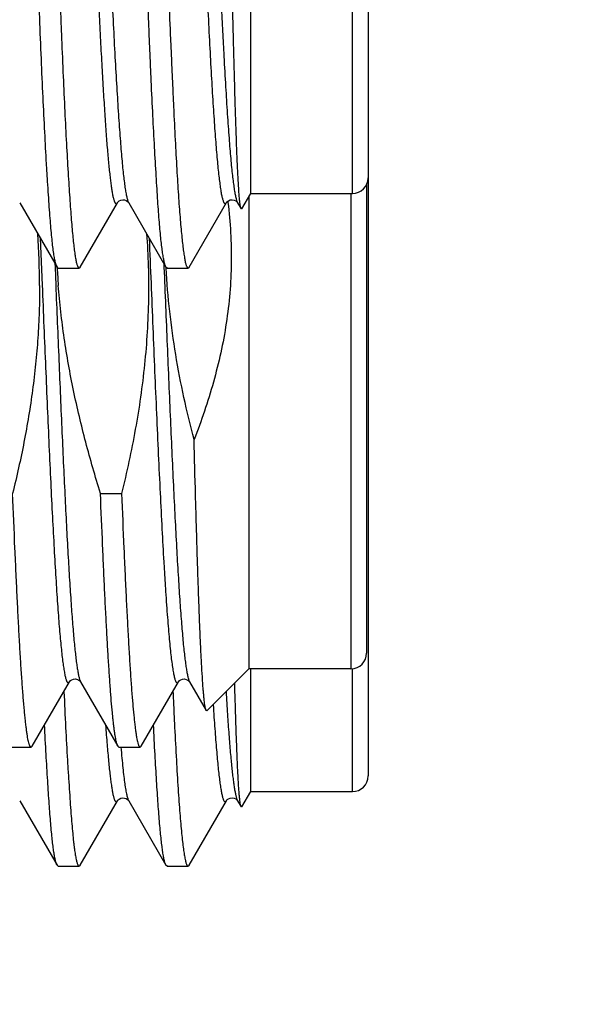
# Model space of a CAD drawing. Header units: inches. Extents: x 0 to 22, y 0 to 17.
# Tile 28 of 121: x 2.724 to 2.868, y 10.426 to 10.677. Entities that reach past the tile are written whole.
import ezdxf

# ---------------------------------------------------------------- set-up
doc = ezdxf.new("R2010")
doc.units = ezdxf.units.IN
doc.header["$LTSCALE"] = 1.21
doc.header["$MEASUREMENT"] = 0
doc.layers.get('0').update_dxf_attribs({"linetype": 'CONTINUOUS'})
doc.layers.add('DIMENSIONS', color=7, linetype='CONTINUOUS')
doc.styles.get("Standard").update_dxf_attribs({"font": 'txt', "width": 0.8})
doc.dimstyles.new('DIMSTYLE_1', dxfattribs={"dimtxt": 0.125, "dimasz": 0.18, "dimexe": 0.125, "dimexo": 0.0625, "dimgap": 0.03125, "dimtad": 0, "dimtih": 1, "dimtoh": 1, "dimzin": 4, "dimdsep": 46, "dimtxsty": 'STANDARD', "dimblk": '_FILLED', "dimblk1": '_FILLED', "dimblk2": '_FILLED', "dimcen": 0.09, "dimadec": 0, "dimazin": 0, "dimtp": 0.01, "dimtm": 0.01, "dimtfac": 1, "dimtofl": 0, "dimtmove": 0, "dimatfit": 3, "dimldrblk": '_FILLED', "dimfxl": 1, "dimtolj": 1, "dimtzin": 4, "dimarcsym": 0})

# ---------------------------------------------------------------- blocks, each defined once
blk = doc.blocks.new('*D51')
at = {"layer": 'DIMENSIONS', "color": 2, "linetype": 'CONTINUOUS'}
for p, q in [((2.99685, 10.54448), (2.99685, 12.92261)), ((2.85973, 10.39405), (2.99685, 10.54448)), ((2.85973, 10.13747), (2.85973, 10.39405))]:
    blk.add_line(p, q, dxfattribs=at)
at = {"layer": 'DIMENSIONS', "color": 2, "linetype": 'CONTINUOUS', "insert": (2.93435, 12.98511), "char_height": 0.125, "width": 1.025, "attachment_point": 1, "rotation": 90, "line_spacing_factor": 0.9}
blk.add_mtext('.44{\\Ftxt.shx;\\W1.000000;\\H0.125000; }[11.1]', dxfattribs=at)
blk = doc.blocks.new('_FILLED')
at = {"color": 0, "linetype": 'BYBLOCK'}
blk.add_solid([(0, 0), (-1, 0.1736), (-1, -0.1736)], dxfattribs=at)

msp = doc.modelspace()

# ---------------------------------------------------------------- linework, layer by layer
at = {"color": 7, "linetype": 'CONTINUOUS'}
for p, q in [((2.78298, 10.84495), (2.78298, 10.63295)), ((2.81298, 10.84095), (2.81298, 10.48446)), ((2.81259, 10.63524), (2.81259, 10.5158)), ((2.78298, 10.63295), (2.78073, 10.62906)), ((2.78259, 10.63228), (2.78259, 10.5118)), ((2.78298, 10.63295), (2.80898, 10.63295)), ((2.72413, 10.63062), (2.73365, 10.61418)), ((2.73956, 10.61419), (2.74905, 10.6306)), ((2.75192, 10.63061), (2.76143, 10.61418)), ((2.76731, 10.61419), (2.77683, 10.63063)), ((2.77683, 10.63063), (2.77684, 10.63064)), ((2.77718, 10.63097), (2.77722, 10.63069)), ((2.77967, 10.63064), (2.77969, 10.63062)), ((2.77969, 10.63062), (2.78059, 10.62906)), ((2.78059, 10.62906), (2.7804, 10.62976)), ((2.78073, 10.62906), (2.78059, 10.62906)), ((2.73365, 10.61418), (2.7336, 10.61428)), ((2.73392, 10.61395), (2.73365, 10.61418)), ((2.73368, 10.61393), (2.73367, 10.61414)), ((2.73392, 10.61395), (2.73925, 10.61395)), ((2.73894, 10.61428), (2.73925, 10.61395)), ((2.73925, 10.61395), (2.73956, 10.61419)), ((2.76143, 10.61418), (2.76137, 10.61428)), ((2.7617, 10.61395), (2.76143, 10.61418)), ((2.76146, 10.61393), (2.76145, 10.61418)), ((2.7617, 10.61395), (2.76703, 10.61395)), ((2.76672, 10.61428), (2.76703, 10.61395)), ((2.76703, 10.61395), (2.76731, 10.61419)), ((2.74472, 10.55651), (2.75011, 10.55651)), ((2.78259, 10.5118), (2.77186, 10.50107)), ((2.80859, 10.5118), (2.78259, 10.5118)), ((2.78298, 10.5118), (2.78298, 10.48046)), ((2.72732, 10.49204), (2.73682, 10.50846)), ((2.73967, 10.50846), (2.74917, 10.49204)), ((2.7551, 10.49204), (2.7646, 10.50846)), ((2.76744, 10.50846), (2.77168, 10.50114)), ((2.77186, 10.50107), (2.77168, 10.50114)), ((2.72166, 10.4918), (2.72705, 10.4918)), ((2.72732, 10.49204), (2.72705, 10.4918)), ((2.74944, 10.4918), (2.74917, 10.49204)), ((2.74944, 10.4918), (2.75483, 10.4918)), ((2.75483, 10.4918), (2.7551, 10.49204)), ((2.78298, 10.48046), (2.78073, 10.47658)), ((2.78298, 10.48046), (2.80898, 10.48046)), ((2.72413, 10.47814), (2.73365, 10.4617)), ((2.73956, 10.4617), (2.74905, 10.47811)), ((2.75192, 10.47813), (2.76143, 10.46169)), ((2.76731, 10.4617), (2.77683, 10.47815)), ((2.77683, 10.47815), (2.77684, 10.47816)), ((2.77967, 10.47816), (2.77969, 10.47813)), ((2.77969, 10.47813), (2.78059, 10.47658)), ((2.78059, 10.47658), (2.78044, 10.47708)), ((2.78073, 10.47658), (2.78059, 10.47658)), ((2.73392, 10.46146), (2.73365, 10.4617)), ((2.73392, 10.46146), (2.73925, 10.46146)), ((2.73898, 10.46173), (2.73925, 10.46146)), ((2.73925, 10.46146), (2.73956, 10.4617)), ((2.7617, 10.46146), (2.76143, 10.46169)), ((2.7617, 10.46146), (2.76703, 10.46146)), ((2.76675, 10.46173), (2.76703, 10.46146)), ((2.76703, 10.46146), (2.76731, 10.4617))]:
    msp.add_line(p, q, dxfattribs=at)
at = {"color": 9, "linetype": 'CONTINUOUS'}
for p, q in [((2.80898, 10.63295), (2.80898, 10.84495)), ((2.80859, 10.63295), (2.80859, 10.5118)), ((2.72937, 10.62157), (2.72986, 10.60962)), ((2.7331, 10.61513), (2.73314, 10.61416)), ((2.73314, 10.61416), (2.73332, 10.60962)), ((2.76088, 10.61513), (2.7609, 10.61452)), ((2.7609, 10.61452), (2.76092, 10.61415)), ((2.80898, 10.48046), (2.80898, 10.51183))]:
    msp.add_line(p, q, dxfattribs=at)
at = {"color": 7, "linetype": 'CONTINUOUS'}
for points in [[(2.74906, 10.63061), (2.74911, 10.63068), (2.74924, 10.63083), (2.74951, 10.63105), (2.74991, 10.63125), (2.75039, 10.63134), (2.75086, 10.63131), (2.75129, 10.63115), (2.75161, 10.63094), (2.7518, 10.63076), (2.75189, 10.63065), (2.75191, 10.63062)], [(2.77684, 10.63064), (2.77684, 10.63065), (2.77691, 10.63074), (2.77707, 10.63091), (2.77737, 10.63113), (2.7778, 10.63131), (2.77829, 10.63137), (2.77879, 10.63129), (2.77922, 10.63109), (2.77949, 10.63087), (2.77962, 10.63072), (2.77967, 10.63065), (2.77967, 10.63064)], [(2.73682, 10.50846), (2.73683, 10.50847), (2.73691, 10.50858), (2.73709, 10.50876), (2.73742, 10.50899), (2.73789, 10.50915), (2.73838, 10.50919), (2.73884, 10.50908), (2.73921, 10.5089), (2.73947, 10.5087), (2.73961, 10.50854), (2.73966, 10.50847), (2.73967, 10.50846)], [(2.7646, 10.50846), (2.76461, 10.50847), (2.76468, 10.50858), (2.76487, 10.50876), (2.7652, 10.50899), (2.76567, 10.50915), (2.76615, 10.50919), (2.76661, 10.50908), (2.76699, 10.5089), (2.76725, 10.5087), (2.76738, 10.50854), (2.76744, 10.50847), (2.76744, 10.50846)], [(2.74906, 10.47813), (2.74911, 10.4782), (2.74924, 10.47835), (2.74951, 10.47857), (2.74991, 10.47876), (2.75039, 10.47886), (2.75086, 10.47882), (2.75129, 10.47867), (2.75161, 10.47846), (2.7518, 10.47828), (2.75189, 10.47817), (2.75191, 10.47814)], [(2.77684, 10.47816), (2.77684, 10.47817), (2.77691, 10.47826), (2.77707, 10.47843), (2.77737, 10.47865), (2.7778, 10.47883), (2.77829, 10.47889), (2.77879, 10.4788), (2.77922, 10.4786), (2.77949, 10.47839), (2.77962, 10.47824), (2.77967, 10.47816), (2.77967, 10.47816)]]:
    msp.add_lwpolyline(points, dxfattribs=at)
for centre, radius, start, end in [((2.80898, 10.63695), 0.004, 270, 360), ((2.53909, 10.60915), 0.19012, 0.1191, 4.0858), ((2.92627, 10.62462), 0.19288, 183.1771, 184.4843), ((2.80859, 10.5158), 0.004, 270, 360), ((2.80898, 10.48446), 0.004, 270, 360)]:
    msp.add_arc(centre, radius, start, end, dxfattribs=at)
for points, knots in [([(2.7257, 10.86361), (2.72574, 10.86353), (2.72582, 10.86335), (2.72592, 10.86303), (2.72602, 10.86265), (2.72613, 10.8622), (2.72623, 10.86168), (2.72634, 10.86109), (2.72645, 10.86044), (2.72659, 10.85944), (2.72677, 10.85802), (2.72697, 10.85612), (2.72717, 10.85397), (2.72737, 10.85157), (2.72757, 10.84892), (2.72777, 10.84602), (2.72798, 10.8429), (2.72826, 10.83828), (2.72854, 10.83338), (2.72882, 10.82819), (2.72903, 10.82401), (2.72924, 10.81963), (2.72945, 10.81509), (2.72965, 10.81037), (2.72992, 10.80378), (2.73026, 10.7952), (2.73067, 10.78456), (2.73109, 10.77352), (2.73144, 10.76412), (2.73172, 10.75646), (2.73193, 10.75066), (2.73213, 10.74483), (2.7324, 10.73704), (2.73273, 10.72734), (2.73314, 10.71579), (2.73355, 10.70444), (2.73391, 10.69516), (2.7342, 10.68791), (2.73441, 10.68264), (2.73461, 10.67748), (2.73488, 10.67089), (2.7352, 10.66303), (2.73561, 10.65413), (2.73602, 10.64596), (2.73638, 10.63966), (2.73667, 10.63504), (2.73688, 10.63191), (2.73709, 10.62901), (2.73729, 10.62636), (2.73749, 10.62395), (2.73769, 10.6218), (2.73789, 10.6199), (2.73806, 10.61848), (2.73821, 10.61747), (2.73831, 10.61682), (2.73841, 10.61623), (2.73851, 10.61571), (2.73862, 10.61525), (2.73872, 10.61487), (2.73883, 10.61455), (2.73891, 10.61436), (2.73894, 10.61428)], [0, 0, 0, 0, 0.001077, 0.002409, 0.004, 0.005854, 0.007973, 0.010355, 0.013001, 0.01591, 0.022511, 0.030147, 0.038806, 0.04847, 0.059118, 0.07073, 0.083278, 0.096737, 0.126266, 0.142273, 0.15906, 0.176593, 0.194832, 0.213738, 0.23327, 0.274041, 0.316786, 0.361134, 0.406696, 0.429809, 0.453074, 0.476443, 0.499863, 0.546652, 0.593034, 0.638603, 0.68296, 0.704563, 0.725718, 0.74638, 0.766502, 0.804957, 0.840747, 0.873561, 0.903113, 0.916584, 0.929146, 0.940771, 0.951433, 0.961111, 0.969783, 0.977433, 0.984046, 0.98696, 0.989611, 0.991998, 0.994122, 0.995983, 0.997583, 0.998922, 1, 1, 1, 1]), ([(2.76137, 10.61428), (2.76133, 10.61436), (2.76126, 10.61455), (2.76116, 10.61487), (2.76105, 10.61525), (2.76095, 10.6157), (2.76085, 10.61622), (2.7607, 10.61705), (2.76052, 10.61825), (2.76031, 10.61988), (2.7601, 10.62178), (2.75989, 10.62394), (2.75969, 10.62634), (2.75949, 10.629), (2.75929, 10.63189), (2.75909, 10.63502), (2.75881, 10.63964), (2.75845, 10.64594), (2.75803, 10.6541), (2.75769, 10.66138), (2.75742, 10.66755), (2.75721, 10.67243), (2.75701, 10.67745), (2.75674, 10.6844), (2.7564, 10.69336), (2.75599, 10.70441), (2.75557, 10.71575), (2.75521, 10.72535), (2.75494, 10.7331), (2.75473, 10.73894), (2.75453, 10.74479), (2.75427, 10.75254), (2.75393, 10.76214), (2.75352, 10.77348), (2.75316, 10.78276), (2.75288, 10.79001), (2.75267, 10.79529), (2.75246, 10.80044), (2.75219, 10.80703), (2.75186, 10.81488), (2.75146, 10.82379), (2.75105, 10.83195), (2.75069, 10.83825), (2.7504, 10.84287), (2.75019, 10.846), (2.74998, 10.84889), (2.74978, 10.85155), (2.74958, 10.85395), (2.74938, 10.85611), (2.74918, 10.85801), (2.749, 10.85942), (2.74886, 10.86043), (2.74876, 10.86108), (2.74866, 10.86167), (2.74855, 10.86219), (2.74845, 10.86264), (2.74834, 10.86303), (2.74824, 10.86334), (2.74816, 10.86353), (2.74812, 10.86361)], [0, 0, 0, 0, 0.001077, 0.002409, 0.004002, 0.005859, 0.00798, 0.010366, 0.015929, 0.022539, 0.030186, 0.038854, 0.048525, 0.05918, 0.070797, 0.083351, 0.096815, 0.126354, 0.159158, 0.194939, 0.213849, 0.233385, 0.253503, 0.274161, 0.316911, 0.361262, 0.406826, 0.453205, 0.476573, 0.499992, 0.523412, 0.54678, 0.593159, 0.638723, 0.683075, 0.704674, 0.725826, 0.746484, 0.766603, 0.80505, 0.840831, 0.873635, 0.903177, 0.916643, 0.929199, 0.940818, 0.951475, 0.961147, 0.969814, 0.977458, 0.984066, 0.986978, 0.989626, 0.992011, 0.994132, 0.99599, 0.997587, 0.998923, 1, 1, 1, 1]), ([(2.75348, 10.86361), (2.75352, 10.86353), (2.7536, 10.86334), (2.7537, 10.86302), (2.75379, 10.86264), (2.75389, 10.86218), (2.754, 10.86166), (2.75414, 10.86083), (2.75432, 10.85963), (2.75453, 10.858), (2.75474, 10.8561), (2.75495, 10.85394), (2.75516, 10.85153), (2.75537, 10.84888), (2.75557, 10.84598), (2.75577, 10.84285), (2.75605, 10.83823), (2.75639, 10.83193), (2.7568, 10.82376), (2.75722, 10.81486), (2.75757, 10.807), (2.75785, 10.80041), (2.75805, 10.79526), (2.75826, 10.78998), (2.75853, 10.78273), (2.75886, 10.77345), (2.75927, 10.7621), (2.75969, 10.75056), (2.76011, 10.73891), (2.76046, 10.72918), (2.76074, 10.72143), (2.76101, 10.71378), (2.76134, 10.70437), (2.76174, 10.69333), (2.76215, 10.68269), (2.76251, 10.67412), (2.7628, 10.66752), (2.76301, 10.66281), (2.76322, 10.65826), (2.76348, 10.65256), (2.76381, 10.64591), (2.76421, 10.63857), (2.76456, 10.63299), (2.76485, 10.62898), (2.76506, 10.62633), (2.76527, 10.62392), (2.76548, 10.62177), (2.76569, 10.61987), (2.76589, 10.61824), (2.76607, 10.61704), (2.76621, 10.61622), (2.76631, 10.6157), (2.76641, 10.61524), (2.76651, 10.61486), (2.76661, 10.61454), (2.76668, 10.61436), (2.76672, 10.61428)], [0, 0, 0, 0, 0.00108, 0.002412, 0.004004, 0.005862, 0.007985, 0.010373, 0.015942, 0.022559, 0.030214, 0.03889, 0.048571, 0.059234, 0.070859, 0.083419, 0.096889, 0.126439, 0.159253, 0.195045, 0.233502, 0.253625, 0.274287, 0.295443, 0.317045, 0.361403, 0.406972, 0.453354, 0.500145, 0.546934, 0.5702, 0.593312, 0.638875, 0.683223, 0.72597, 0.766742, 0.786275, 0.805183, 0.823423, 0.840956, 0.873749, 0.903277, 0.929285, 0.940899, 0.95155, 0.961218, 0.969882, 0.977522, 0.984124, 0.989675, 0.992054, 0.994169, 0.996019, 0.997606, 0.998932, 1, 1, 1, 1]), ([(2.7804, 10.62976), (2.78038, 10.62988), (2.78035, 10.63013), (2.78029, 10.63055), (2.78024, 10.63103), (2.78016, 10.6318), (2.78007, 10.63293), (2.77996, 10.63447), (2.77985, 10.63627), (2.77974, 10.63831), (2.77963, 10.6406), (2.77949, 10.64412), (2.77931, 10.64908), (2.7791, 10.65566), (2.77889, 10.66304), (2.77871, 10.66965), (2.77857, 10.67528), (2.77843, 10.68132), (2.77826, 10.6892), (2.77805, 10.69901), (2.77785, 10.7092), (2.77764, 10.71969), (2.77742, 10.73038), (2.77721, 10.74119), (2.77701, 10.75201), (2.77681, 10.76275), (2.77661, 10.77331), (2.7764, 10.78361), (2.7762, 10.79357), (2.77599, 10.80308), (2.77579, 10.81208), (2.7756, 10.82049), (2.7754, 10.82824), (2.77523, 10.83426), (2.77509, 10.83871), (2.77498, 10.84175), (2.77488, 10.84458), (2.77478, 10.84719), (2.77468, 10.84959), (2.77459, 10.85176), (2.77449, 10.85371), (2.77439, 10.85543), (2.7743, 10.85691), (2.77421, 10.858), (2.77414, 10.85875), (2.7741, 10.85923), (2.77405, 10.85965), (2.774, 10.86001), (2.77395, 10.86031), (2.7739, 10.86052), (2.77387, 10.86065), (2.77384, 10.86074), (2.77382, 10.8608), (2.7738, 10.86084), (2.77379, 10.86086)], [0, 0, 0, 0, 0.001537, 0.003354, 0.005452, 0.00783, 0.013418, 0.020111, 0.027894, 0.036754, 0.046672, 0.05762, 0.082473, 0.111041, 0.143041, 0.178177, 0.196825, 0.216141, 0.256587, 0.299121, 0.343342, 0.388849, 0.435241, 0.482112, 0.529043, 0.575622, 0.621449, 0.666139, 0.709313, 0.750594, 0.789622, 0.826086, 0.859709, 0.890231, 0.904251, 0.917404, 0.929662, 0.940994, 0.951376, 0.960787, 0.969216, 0.976652, 0.983084, 0.988505, 0.990834, 0.992908, 0.994726, 0.996288, 0.997595, 0.998647, 0.999078, 0.999446, 0.999753, 1, 1, 1, 1]), ([(2.73801, 10.84729), (2.73803, 10.84732), (2.73806, 10.84737), (2.73812, 10.84744), (2.73817, 10.84749), (2.73823, 10.84753), (2.73828, 10.84755), (2.73834, 10.84755), (2.7384, 10.84754), (2.73845, 10.84751), (2.73851, 10.84746), (2.73856, 10.8474), (2.73862, 10.84732), (2.7387, 10.84718), (2.73879, 10.84697), (2.7389, 10.84666), (2.73901, 10.8463), (2.73912, 10.84586), (2.73923, 10.84537), (2.73934, 10.84481), (2.73944, 10.84418), (2.73959, 10.84323), (2.73978, 10.84187), (2.73999, 10.84006), (2.7402, 10.83801), (2.74041, 10.83571), (2.74063, 10.83318), (2.74084, 10.83043), (2.74106, 10.82745), (2.74128, 10.82426), (2.74158, 10.81961), (2.74187, 10.8147), (2.74216, 10.80955), (2.74245, 10.80394), (2.7428, 10.79655), (2.74323, 10.78729), (2.74367, 10.77757), (2.74411, 10.76747), (2.74454, 10.7571), (2.74497, 10.74655), (2.74532, 10.7377), (2.74561, 10.7306), (2.7459, 10.72356), (2.74626, 10.71488), (2.7467, 10.70465), (2.74713, 10.69475), (2.74756, 10.68527), (2.74798, 10.67632), (2.74841, 10.66797), (2.74885, 10.6603), (2.74922, 10.65437), (2.74952, 10.65002), (2.74974, 10.64707), (2.74995, 10.64435), (2.75016, 10.64185), (2.75037, 10.63959), (2.75058, 10.63757), (2.7508, 10.6358), (2.75099, 10.63447), (2.75114, 10.63354), (2.75125, 10.63293), (2.75136, 10.63239), (2.75147, 10.63191), (2.75158, 10.63149), (2.75169, 10.63114), (2.75179, 10.63085), (2.75187, 10.63069), (2.75191, 10.63062)], [0, 0, 0, 0, 0.000462, 0.000864, 0.001209, 0.001508, 0.001774, 0.002025, 0.002284, 0.002571, 0.0029, 0.003282, 0.003723, 0.004227, 0.005432, 0.006912, 0.008672, 0.010716, 0.013046, 0.015662, 0.018565, 0.021755, 0.02899, 0.037355, 0.046831, 0.057398, 0.069039, 0.081723, 0.095418, 0.110084, 0.125685, 0.159542, 0.177723, 0.196685, 0.236771, 0.279415, 0.324204, 0.37069, 0.418433, 0.466981, 0.515868, 0.540291, 0.56462, 0.612767, 0.659856, 0.705437, 0.74906, 0.790293, 0.828739, 0.864056, 0.895924, 0.910465, 0.924026, 0.936571, 0.948067, 0.958484, 0.9678, 0.975998, 0.983069, 0.986179, 0.989005, 0.991546, 0.993802, 0.995773, 0.99746, 0.998867, 1, 1, 1, 1]), ([(2.76579, 10.84728), (2.76581, 10.84731), (2.76584, 10.84737), (2.7659, 10.84744), (2.76595, 10.84749), (2.766, 10.84753), (2.76606, 10.84755), (2.76612, 10.84755), (2.76617, 10.84754), (2.76623, 10.84751), (2.76628, 10.84746), (2.76634, 10.8474), (2.76639, 10.84732), (2.76647, 10.84719), (2.76656, 10.84698), (2.76667, 10.84668), (2.76678, 10.84631), (2.76689, 10.84589), (2.767, 10.84539), (2.7671, 10.84484), (2.76721, 10.84422), (2.76736, 10.84327), (2.76755, 10.84193), (2.76776, 10.84013), (2.76797, 10.83808), (2.76819, 10.8358), (2.7684, 10.83327), (2.76862, 10.83052), (2.76884, 10.82755), (2.76905, 10.82436), (2.76935, 10.81972), (2.76972, 10.81345), (2.77015, 10.8054), (2.77058, 10.79671), (2.77102, 10.78746), (2.77145, 10.77774), (2.77188, 10.76764), (2.77231, 10.75728), (2.77266, 10.74851), (2.77295, 10.74143), (2.77324, 10.73434), (2.77374, 10.7221), (2.77431, 10.70833), (2.77489, 10.69493), (2.77525, 10.68692), (2.77555, 10.68075), (2.77576, 10.67633), (2.77598, 10.67206), (2.77627, 10.6667), (2.77662, 10.66044), (2.77699, 10.6545), (2.77728, 10.65014), (2.7775, 10.64718), (2.77771, 10.64445), (2.77793, 10.64194), (2.77814, 10.63967), (2.77836, 10.63764), (2.77858, 10.63586), (2.77876, 10.63453), (2.77891, 10.63359), (2.77902, 10.63298), (2.77913, 10.63244), (2.77923, 10.63195), (2.77934, 10.63153), (2.77945, 10.63118), (2.77955, 10.63089), (2.77963, 10.63072), (2.77967, 10.63064)], [0, 0, 0, 0, 0.000463, 0.000865, 0.001211, 0.00151, 0.001775, 0.002025, 0.002281, 0.002563, 0.002887, 0.003263, 0.003697, 0.004194, 0.005383, 0.006844, 0.008584, 0.010606, 0.012913, 0.015504, 0.018381, 0.021544, 0.028725, 0.037038, 0.046474, 0.057019, 0.068645, 0.081317, 0.094993, 0.109635, 0.125206, 0.158988, 0.196048, 0.236067, 0.278684, 0.323458, 0.369931, 0.417658, 0.466193, 0.490622, 0.515079, 0.563837, 0.6591, 0.704712, 0.748387, 0.769358, 0.789678, 0.809299, 0.828177, 0.86354, 0.895463, 0.910042, 0.923648, 0.936244, 0.947794, 0.958263, 0.967627, 0.975868, 0.982971, 0.986093, 0.988929, 0.99148, 0.993744, 0.995726, 0.997425, 0.998848, 1, 1, 1, 1]), ([(2.7336, 10.61428), (2.73355, 10.61436), (2.73347, 10.61456), (2.73336, 10.6149), (2.73325, 10.61532), (2.73314, 10.6158), (2.73303, 10.61637), (2.73292, 10.617), (2.73281, 10.61772), (2.73266, 10.61881), (2.73247, 10.62036), (2.73226, 10.62244), (2.73205, 10.6248), (2.73184, 10.62743), (2.73162, 10.63034), (2.73141, 10.63351), (2.73119, 10.63694), (2.73089, 10.64199), (2.73051, 10.64888), (2.73007, 10.65779), (2.72965, 10.66749), (2.72922, 10.67788), (2.7288, 10.68886), (2.72843, 10.69834), (2.72814, 10.70613), (2.72792, 10.71211), (2.72769, 10.71815), (2.7274, 10.72629), (2.72705, 10.73652), (2.72677, 10.74472), (2.72662, 10.74882)], [0, 0, 0, 0, 0.002112, 0.004751, 0.007925, 0.011641, 0.015899, 0.0207, 0.026042, 0.031924, 0.045294, 0.060786, 0.078367, 0.097998, 0.119633, 0.143221, 0.168707, 0.196029, 0.255912, 0.32229, 0.394522, 0.47191, 0.553705, 0.639116, 0.68292, 0.727315, 0.772193, 0.817446, 0.908635, 1, 1, 1, 1]), ([(2.77722, 10.63069), (2.77754, 10.62814), (2.77801, 10.62301), (2.77817, 10.61528), (2.77779, 10.60757), (2.77688, 10.59989), (2.77547, 10.5923), (2.77296, 10.58231), (2.77046, 10.57499), (2.76859, 10.5702)], [0, 0, 0, 0, 0.125007, 0.250014, 0.37502, 0.500028, 0.625038, 0.750049, 1, 1, 1, 1]), ([(2.7565, 10.62271), (2.7567, 10.61993), (2.75698, 10.61437), (2.75702, 10.60602), (2.7567, 10.59768), (2.75602, 10.58935), (2.755, 10.58107), (2.75322, 10.57008), (2.75145, 10.56191), (2.75011, 10.55651)], [0, 0, 0, 0, 0.125003, 0.250006, 0.375009, 0.500013, 0.625017, 0.750021, 1, 1, 1, 1]), ([(2.76859, 10.5702), (2.76766, 10.57378), (2.76593, 10.58097), (2.76383, 10.59187), (2.76229, 10.60286), (2.76166, 10.61024), (2.76146, 10.61393)], [0, 0, 0, 0, 0.250006, 0.500007, 0.750005, 1, 1, 1, 1]), ([(2.72921, 10.60954), (2.72921, 10.60731), (2.72914, 10.60284), (2.7288, 10.59615), (2.72823, 10.58947), (2.72718, 10.5806), (2.72535, 10.56957), (2.7234, 10.56085), (2.72233, 10.55651)], [0, 0, 0, 0, 0.125006, 0.250011, 0.375017, 0.500023, 0.750008, 1, 1, 1, 1]), ([(2.74472, 10.55651), (2.74338, 10.56083), (2.74088, 10.56951), (2.73827, 10.58051), (2.73655, 10.58938), (2.73546, 10.59607), (2.73458, 10.60279), (2.73415, 10.60729), (2.73398, 10.60954)], [0, 0, 0, 0, 0.249995, 0.499983, 0.624987, 0.749992, 0.874996, 1, 1, 1, 1]), ([(2.77168, 10.50114), (2.77166, 10.50117), (2.77162, 10.50125), (2.77158, 10.50139), (2.77153, 10.50156), (2.77148, 10.50177), (2.77143, 10.50201), (2.77136, 10.50241), (2.77128, 10.50299), (2.77118, 10.50378), (2.77109, 10.50472), (2.77099, 10.50579), (2.77089, 10.507), (2.7708, 10.50834), (2.77066, 10.51039), (2.7705, 10.51327), (2.7703, 10.5171), (2.77011, 10.5214), (2.76992, 10.52617), (2.76973, 10.53138), (2.76954, 10.537), (2.76935, 10.54301), (2.76916, 10.54937), (2.7689, 10.55847), (2.76871, 10.56545), (2.76859, 10.5702)], [0, 0, 0, 0, 0.001638, 0.003747, 0.006342, 0.009428, 0.01301, 0.017089, 0.026738, 0.038373, 0.051983, 0.067554, 0.085067, 0.104501, 0.125833, 0.174081, 0.229573, 0.292036, 0.361162, 0.436615, 0.51803, 0.605014, 0.697152, 0.794004, 1, 1, 1, 1]), ([(2.72705, 10.4918), (2.72704, 10.4918), (2.72701, 10.49181), (2.72698, 10.49182), (2.72694, 10.49184), (2.72689, 10.49189), (2.72682, 10.49196), (2.72675, 10.49209), (2.72668, 10.49225), (2.7266, 10.49244), (2.72653, 10.49266), (2.72643, 10.49303), (2.7263, 10.49358), (2.72615, 10.49434), (2.72601, 10.49524), (2.72586, 10.49627), (2.72572, 10.49744), (2.72557, 10.49874), (2.72542, 10.50017), (2.72522, 10.50233), (2.72497, 10.50535), (2.72467, 10.50935), (2.72438, 10.51382), (2.72409, 10.51875), (2.7238, 10.52412), (2.7235, 10.5299), (2.72321, 10.53607), (2.72281, 10.54498), (2.72252, 10.55184), (2.72233, 10.55651)], [0, 0, 0, 0, 0.00057, 0.001171, 0.001829, 0.002564, 0.004315, 0.006501, 0.009157, 0.012303, 0.01595, 0.020105, 0.029952, 0.04186, 0.05583, 0.071855, 0.089924, 0.110019, 0.132123, 0.156212, 0.210243, 0.271882, 0.340862, 0.41688, 0.499601, 0.58866, 0.683662, 0.784187, 1, 1, 1, 1]), ([(2.74917, 10.49204), (2.74914, 10.49208), (2.74909, 10.49218), (2.74902, 10.49235), (2.74895, 10.49254), (2.74886, 10.49287), (2.74874, 10.49335), (2.7486, 10.49402), (2.74846, 10.49481), (2.74832, 10.49572), (2.74819, 10.49675), (2.74805, 10.4979), (2.74791, 10.49917), (2.74772, 10.50109), (2.74748, 10.50378), (2.74721, 10.50733), (2.74693, 10.51132), (2.74665, 10.51573), (2.74638, 10.52053), (2.7461, 10.52572), (2.74582, 10.53127), (2.74555, 10.53715), (2.74517, 10.5456), (2.7449, 10.55209), (2.74472, 10.55651)], [0, 0, 0, 0, 0.002355, 0.005142, 0.008373, 0.012055, 0.020789, 0.031362, 0.043779, 0.058036, 0.074125, 0.092035, 0.111751, 0.133255, 0.181549, 0.236734, 0.298601, 0.366908, 0.441389, 0.521753, 0.607683, 0.698841, 0.794869, 1, 1, 1, 1]), ([(2.75011, 10.55651), (2.7503, 10.55184), (2.75058, 10.54498), (2.75098, 10.53607), (2.75128, 10.5299), (2.75157, 10.52412), (2.75187, 10.51875), (2.75216, 10.51382), (2.75245, 10.50935), (2.75274, 10.50535), (2.753, 10.50233), (2.7532, 10.50017), (2.75335, 10.49874), (2.75349, 10.49744), (2.75364, 10.49627), (2.75379, 10.49524), (2.75393, 10.49434), (2.75408, 10.49358), (2.7542, 10.49303), (2.75431, 10.49266), (2.75438, 10.49244), (2.75445, 10.49225), (2.75453, 10.49209), (2.7546, 10.49196), (2.75466, 10.49189), (2.75471, 10.49184), (2.75475, 10.49182), (2.75479, 10.49181), (2.75482, 10.4918), (2.75483, 10.4918)], [0, 0, 0, 0, 0.215813, 0.316338, 0.41134, 0.500399, 0.58312, 0.659138, 0.728118, 0.789757, 0.843788, 0.867877, 0.889981, 0.910076, 0.928145, 0.94417, 0.95814, 0.970048, 0.979895, 0.98405, 0.987697, 0.990843, 0.993499, 0.995685, 0.997436, 0.998171, 0.998829, 0.99943, 1, 1, 1, 1]), ([(2.76321, 10.50601), (2.76328, 10.50444), (2.76342, 10.50137), (2.7637, 10.49553), (2.76405, 10.48882), (2.76442, 10.48252), (2.76473, 10.47801), (2.76496, 10.47502), (2.76519, 10.47233), (2.76542, 10.46992), (2.76564, 10.4678), (2.76583, 10.46623), (2.76599, 10.46512), (2.76609, 10.46441), (2.7662, 10.46377), (2.76631, 10.46321), (2.76642, 10.46273), (2.76652, 10.46232), (2.76662, 10.46204), (2.76669, 10.46185), (2.76673, 10.46177), (2.76675, 10.46173)], [0, 0, 0, 0, 0.106149, 0.207441, 0.394447, 0.559144, 0.632602, 0.699886, 0.760827, 0.815277, 0.8631, 0.904181, 0.922164, 0.93843, 0.952974, 0.965794, 0.976892, 0.986279, 0.99397, 0.99719, 1, 1, 1, 1]), ([(2.78044, 10.47708), (2.78042, 10.47717), (2.78039, 10.47736), (2.78034, 10.47767), (2.7803, 10.47803), (2.78023, 10.4786), (2.78015, 10.47944), (2.78006, 10.48059), (2.77996, 10.48192), (2.77987, 10.48345), (2.77977, 10.48516), (2.77968, 10.48705), (2.77959, 10.48912), (2.77947, 10.49222), (2.77932, 10.49651), (2.77914, 10.50213), (2.77902, 10.50608), (2.77896, 10.50815)], [0, 0, 0, 0, 0.008519, 0.018583, 0.030192, 0.043343, 0.074257, 0.111284, 0.154373, 0.203465, 0.258499, 0.319389, 0.386023, 0.458248, 0.618837, 0.799867, 1, 1, 1, 1]), ([(2.73541, 10.50599), (2.73555, 10.50291), (2.73583, 10.49707), (2.73621, 10.48998), (2.73653, 10.48477), (2.73676, 10.48125), (2.73698, 10.47799), (2.7372, 10.47501), (2.73742, 10.47232), (2.73763, 10.46991), (2.73782, 10.46809), (2.73797, 10.46678), (2.73808, 10.46591), (2.73819, 10.46512), (2.7383, 10.4644), (2.73841, 10.46377), (2.73852, 10.46321), (2.73863, 10.46272), (2.73874, 10.46232), (2.73886, 10.462), (2.73894, 10.46181), (2.73898, 10.46173)], [0, 0, 0, 0, 0.207436, 0.394446, 0.479693, 0.559144, 0.632597, 0.699865, 0.760783, 0.815201, 0.862993, 0.884369, 0.904052, 0.92203, 0.938298, 0.952847, 0.965676, 0.976792, 0.986213, 0.99395, 1, 1, 1, 1]), ([(2.77675, 10.50593), (2.77686, 10.50401), (2.77709, 10.50037), (2.7774, 10.49594), (2.77765, 10.4927), (2.77783, 10.49052), (2.77802, 10.48849), (2.7782, 10.48664), (2.77838, 10.48496), (2.77857, 10.48346), (2.77875, 10.48214), (2.77893, 10.48099), (2.77909, 10.48015), (2.77921, 10.47957), (2.7793, 10.4792), (2.77939, 10.47887), (2.77948, 10.47859), (2.77957, 10.47836), (2.77964, 10.47822), (2.77967, 10.47816)], [0, 0, 0, 0, 0.206128, 0.391333, 0.475645, 0.554203, 0.626836, 0.693394, 0.753786, 0.807932, 0.855761, 0.897233, 0.93234, 0.947515, 0.961112, 0.973139, 0.983612, 0.992552, 1, 1, 1, 1]), ([(2.73365, 10.4617), (2.73361, 10.46177), (2.73354, 10.46192), (2.73344, 10.46219), (2.73334, 10.46252), (2.73324, 10.46291), (2.73314, 10.46336), (2.73304, 10.46388), (2.73293, 10.46445), (2.73279, 10.46534), (2.73262, 10.46661), (2.73243, 10.4683), (2.73223, 10.47024), (2.73204, 10.4724), (2.73185, 10.4748), (2.73166, 10.47742), (2.73146, 10.48026), (2.73119, 10.48446), (2.73085, 10.49022), (2.73059, 10.49496), (2.73046, 10.49745)], [0, 0, 0, 0, 0.006318, 0.014234, 0.023794, 0.035021, 0.047926, 0.062512, 0.078779, 0.096724, 0.137623, 0.185151, 0.239228, 0.299763, 0.366642, 0.439739, 0.518911, 0.604002, 0.791254, 1, 1, 1, 1]), ([(2.76143, 10.46169), (2.76139, 10.46176), (2.76132, 10.46191), (2.76122, 10.46218), (2.76112, 10.4625), (2.76102, 10.46289), (2.76092, 10.46334), (2.76082, 10.46386), (2.76072, 10.46443), (2.76058, 10.46532), (2.76041, 10.46658), (2.76021, 10.46828), (2.76001, 10.47021), (2.75981, 10.47238), (2.75962, 10.47477), (2.75943, 10.4774), (2.75923, 10.48024), (2.75904, 10.48329), (2.75884, 10.48655), (2.75857, 10.4913), (2.75838, 10.49496), (2.75825, 10.49746)], [0, 0, 0, 0, 0.006246, 0.014085, 0.023572, 0.034735, 0.047584, 0.062122, 0.078347, 0.096255, 0.137102, 0.184601, 0.238669, 0.299206, 0.366101, 0.439228, 0.518445, 0.603597, 0.694516, 0.79102, 1, 1, 1, 1]), ([(2.74996, 10.49179), (2.75003, 10.49086), (2.75018, 10.48909), (2.75042, 10.4866), (2.75066, 10.48442), (2.75087, 10.48279), (2.75104, 10.48164), (2.75116, 10.4809), (2.75129, 10.48024), (2.75141, 10.47966), (2.75153, 10.47916), (2.75166, 10.47875), (2.75176, 10.47845), (2.75185, 10.47825), (2.75189, 10.47817), (2.75191, 10.47813)], [0, 0, 0, 0, 0.202701, 0.383831, 0.542889, 0.679563, 0.739449, 0.793671, 0.842214, 0.885067, 0.922232, 0.953728, 0.979604, 0.990474, 1, 1, 1, 1])]:
    msp.add_open_spline(points, degree=3, knots=knots, dxfattribs=at)
at = {"color": 9, "linetype": 'CONTINUOUS'}
for points, knots in [([(2.76317, 10.84672), (2.76321, 10.84661), (2.76328, 10.84635), (2.76339, 10.84593), (2.76349, 10.84546), (2.76364, 10.8447), (2.76383, 10.8436), (2.76404, 10.84209), (2.76425, 10.84035), (2.76447, 10.83837), (2.76468, 10.83616), (2.76489, 10.83372), (2.7651, 10.83105), (2.7654, 10.82707), (2.76575, 10.8216), (2.76617, 10.81447), (2.7666, 10.80664), (2.76703, 10.79818), (2.76746, 10.78917), (2.76788, 10.77969), (2.7683, 10.76982), (2.76872, 10.75967), (2.76915, 10.74933), (2.76958, 10.73889), (2.77, 10.72845), (2.77043, 10.71811), (2.77085, 10.70797), (2.77127, 10.69811), (2.77163, 10.69012), (2.77192, 10.68393), (2.7722, 10.67809), (2.77254, 10.67116), (2.77297, 10.66334), (2.77333, 10.65725), (2.77362, 10.65276), (2.77384, 10.64968), (2.77405, 10.6468), (2.77426, 10.64414), (2.77447, 10.6417), (2.77468, 10.63948), (2.7749, 10.63749), (2.77511, 10.63574), (2.77529, 10.63444), (2.77544, 10.63352), (2.77554, 10.63292), (2.77565, 10.63239), (2.77575, 10.63192), (2.77586, 10.63151), (2.77597, 10.63116), (2.77607, 10.63088), (2.77616, 10.63068), (2.77624, 10.63056), (2.77629, 10.63048), (2.77634, 10.63043), (2.7764, 10.63039), (2.77645, 10.63036), (2.77651, 10.63035), (2.77656, 10.63036), (2.77662, 10.63038), (2.77667, 10.63042), (2.77673, 10.63048), (2.77678, 10.63055), (2.77681, 10.6306), (2.77683, 10.63063)], [0, 0, 0, 0, 0.001696, 0.003668, 0.005916, 0.008441, 0.014322, 0.021305, 0.029381, 0.038537, 0.048763, 0.060042, 0.07235, 0.08565, 0.11507, 0.148004, 0.184154, 0.223197, 0.264798, 0.308586, 0.354123, 0.400973, 0.448707, 0.496886, 0.545067, 0.592791, 0.639613, 0.685111, 0.728872, 0.74998, 0.770504, 0.809579, 0.845689, 0.878522, 0.893631, 0.90783, 0.921088, 0.933375, 0.944663, 0.954921, 0.964119, 0.972226, 0.979213, 0.982281, 0.985065, 0.987564, 0.989781, 0.99172, 0.993383, 0.994775, 0.995904, 0.996373, 0.996783, 0.997138, 0.997445, 0.997715, 0.997964, 0.998213, 0.998481, 0.998784, 0.999133, 0.999537, 1, 1, 1, 1]), ([(2.73754, 10.82807), (2.73767, 10.8263), (2.73792, 10.82256), (2.73827, 10.81668), (2.73863, 10.81029), (2.73899, 10.80343), (2.73935, 10.79613), (2.73983, 10.78568), (2.74044, 10.77195), (2.74102, 10.75785), (2.74144, 10.74773), (2.74168, 10.74185), (2.74192, 10.73597), (2.74222, 10.72863), (2.74257, 10.7199), (2.74293, 10.71129), (2.74329, 10.70286), (2.74365, 10.69466), (2.74401, 10.68677), (2.74437, 10.67922), (2.74472, 10.67208), (2.74508, 10.66537), (2.74544, 10.65914), (2.7458, 10.65344), (2.74615, 10.6483), (2.74646, 10.64439), (2.74671, 10.64158), (2.74689, 10.63971), (2.74707, 10.63801), (2.74725, 10.63647), (2.74742, 10.63511), (2.7476, 10.63391), (2.74778, 10.63289), (2.74793, 10.63214), (2.74806, 10.63163), (2.74815, 10.63132), (2.74824, 10.63104), (2.74832, 10.63082), (2.74841, 10.63063), (2.7485, 10.63049), (2.74858, 10.6304), (2.74865, 10.63036), (2.74869, 10.63034), (2.74874, 10.63033), (2.7488, 10.63034), (2.74886, 10.63037), (2.74892, 10.63042), (2.74899, 10.63049), (2.74903, 10.63055), (2.74905, 10.6306)], [0, 0, 0, 0, 0.026896, 0.056555, 0.088819, 0.123514, 0.160387, 0.199159, 0.281326, 0.367891, 0.412137, 0.434372, 0.456629, 0.501065, 0.545156, 0.588622, 0.631179, 0.672538, 0.712402, 0.750487, 0.786568, 0.820436, 0.851885, 0.88071, 0.906701, 0.929642, 0.939908, 0.94935, 0.957961, 0.965736, 0.972669, 0.978754, 0.983987, 0.988365, 0.990233, 0.991888, 0.993331, 0.994564, 0.995593, 0.996426, 0.997081, 0.997354, 0.9976, 0.99783, 0.998058, 0.998558, 0.998855, 0.999191, 1, 1, 1, 1]), ([(2.75715, 10.62157), (2.75731, 10.61776), (2.75761, 10.61016), (2.75808, 10.59884), (2.75854, 10.58772), (2.759, 10.57693), (2.75947, 10.56658), (2.75993, 10.55678), (2.76039, 10.54765), (2.76078, 10.5405), (2.7611, 10.53519), (2.76133, 10.53154), (2.76157, 10.52812), (2.7618, 10.52495), (2.76203, 10.52204), (2.76226, 10.51939), (2.76249, 10.51701), (2.76272, 10.5149), (2.76292, 10.51332), (2.76308, 10.5122), (2.7632, 10.51147), (2.76331, 10.51081), (2.76343, 10.51023), (2.76354, 10.50972), (2.76366, 10.50928), (2.76377, 10.50892), (2.76387, 10.50866), (2.76396, 10.5085), (2.76401, 10.5084), (2.76407, 10.50832), (2.76413, 10.50826), (2.76419, 10.50822), (2.76425, 10.50819), (2.76431, 10.50819), (2.76437, 10.50821), (2.76443, 10.50824), (2.76449, 10.5083), (2.76455, 10.50837), (2.76458, 10.50843), (2.7646, 10.50846)], [0, 0, 0, 0, 0.100136, 0.199625, 0.297368, 0.392284, 0.483322, 0.569477, 0.649796, 0.723394, 0.757416, 0.78946, 0.819437, 0.847267, 0.872873, 0.896186, 0.917144, 0.935691, 0.951781, 0.958893, 0.965377, 0.971231, 0.976453, 0.981042, 0.985001, 0.988333, 0.99105, 0.992184, 0.993174, 0.994027, 0.994754, 0.995375, 0.995919, 0.996429, 0.996957, 0.99755, 0.998242, 0.999054, 1, 1, 1, 1]), ([(2.76092, 10.61415), (2.76119, 10.60753), (2.76159, 10.59767), (2.76213, 10.58468), (2.76254, 10.57529), (2.76295, 10.56625), (2.76335, 10.55764), (2.76376, 10.54953), (2.76416, 10.542), (2.76457, 10.5351), (2.76497, 10.5289), (2.76532, 10.52419), (2.7656, 10.52081), (2.7658, 10.51858), (2.766, 10.51655), (2.76621, 10.51474), (2.76641, 10.51315), (2.76661, 10.51177), (2.76678, 10.51077), (2.76693, 10.51008), (2.76703, 10.50964), (2.76713, 10.50926), (2.76723, 10.50894), (2.76733, 10.50868), (2.7674, 10.50853), (2.76744, 10.50846)], [0, 0, 0, 0, 0.187675, 0.279201, 0.368143, 0.453749, 0.535291, 0.612078, 0.68346, 0.748832, 0.807643, 0.859398, 0.882493, 0.903666, 0.922876, 0.940084, 0.955257, 0.968367, 0.979395, 0.984124, 0.988331, 0.992016, 0.995184, 0.99784, 1, 1, 1, 1]), ([(2.72986, 10.60962), (2.73001, 10.60608), (2.73029, 10.59906), (2.73073, 10.58865), (2.73116, 10.57851), (2.73159, 10.56874), (2.73202, 10.55944), (2.73246, 10.5507), (2.73289, 10.54259), (2.73326, 10.53627), (2.73355, 10.5316), (2.73377, 10.52839), (2.73399, 10.5254), (2.7342, 10.52264), (2.73442, 10.5201), (2.73464, 10.51779), (2.73485, 10.51572), (2.73507, 10.5139), (2.73525, 10.51254), (2.7354, 10.51158), (2.73551, 10.51095), (2.73562, 10.51038), (2.73573, 10.50988), (2.73584, 10.50945), (2.73594, 10.50908), (2.73605, 10.50877), (2.73614, 10.50856), (2.73622, 10.50842), (2.73628, 10.50834), (2.73633, 10.50828), (2.73638, 10.50823), (2.73644, 10.5082), (2.7365, 10.50819), (2.73655, 10.50819), (2.73661, 10.50821), (2.73666, 10.50825), (2.73672, 10.50831), (2.73677, 10.50838), (2.73681, 10.50843), (2.73682, 10.50846)], [0, 0, 0, 0, 0.103852, 0.206019, 0.305517, 0.401382, 0.49269, 0.578559, 0.658161, 0.730728, 0.764153, 0.795564, 0.824885, 0.852048, 0.876987, 0.899644, 0.919967, 0.93791, 0.953435, 0.960282, 0.966514, 0.972129, 0.977128, 0.981509, 0.985278, 0.98844, 0.991008, 0.992079, 0.993013, 0.993821, 0.994515, 0.995119, 0.995666, 0.996199, 0.996765, 0.997405, 0.998147, 0.999008, 1, 1, 1, 1]), ([(2.73332, 10.60962), (2.73359, 10.60321), (2.73398, 10.5937), (2.73451, 10.58118), (2.7349, 10.57216), (2.7353, 10.56351), (2.73569, 10.55528), (2.73608, 10.54754), (2.73648, 10.54037), (2.73687, 10.5338), (2.73726, 10.5279), (2.7376, 10.52343), (2.73787, 10.52022), (2.73807, 10.51809), (2.73827, 10.51617), (2.73846, 10.51445), (2.73866, 10.51293), (2.73886, 10.51163), (2.73903, 10.51067), (2.73916, 10.51001), (2.73926, 10.50959), (2.73936, 10.50923), (2.73946, 10.50893), (2.73956, 10.50867), (2.73963, 10.50852), (2.73967, 10.50846)], [0, 0, 0, 0, 0.189516, 0.281521, 0.3707, 0.45634, 0.537756, 0.614294, 0.685344, 0.750338, 0.808759, 0.860142, 0.883066, 0.904085, 0.923157, 0.940248, 0.955326, 0.968366, 0.979351, 0.984069, 0.988272, 0.991961, 0.995139, 0.997814, 1, 1, 1, 1]), ([(2.77347, 10.50263), (2.77354, 10.50157), (2.77367, 10.49952), (2.77388, 10.49653), (2.77409, 10.49375), (2.7743, 10.49117), (2.77451, 10.48881), (2.77472, 10.48666), (2.77493, 10.48474), (2.77513, 10.48305), (2.77531, 10.48179), (2.77546, 10.48091), (2.77556, 10.48033), (2.77567, 10.47982), (2.77577, 10.47937), (2.77588, 10.47897), (2.77598, 10.47864), (2.77608, 10.47837), (2.77617, 10.47818), (2.77625, 10.47806), (2.7763, 10.47799), (2.77635, 10.47794), (2.77641, 10.4779), (2.77646, 10.47788), (2.77651, 10.47787), (2.77657, 10.47788), (2.77662, 10.4779), (2.77668, 10.47794), (2.77673, 10.478), (2.77678, 10.47807), (2.77681, 10.47812), (2.77683, 10.47815)], [0, 0, 0, 0, 0.124637, 0.241713, 0.350986, 0.452217, 0.545162, 0.629572, 0.705205, 0.771802, 0.829132, 0.854296, 0.877125, 0.897628, 0.91582, 0.931718, 0.945344, 0.956734, 0.965953, 0.969788, 0.973137, 0.976042, 0.978564, 0.980799, 0.982879, 0.984968, 0.987227, 0.989785, 0.99273, 0.996122, 1, 1, 1, 1]), ([(2.74604, 10.4974), (2.74616, 10.49575), (2.74639, 10.49266), (2.74672, 10.48896), (2.74698, 10.48635), (2.74716, 10.48467), (2.74735, 10.48316), (2.74754, 10.48185), (2.74772, 10.48071), (2.74788, 10.47989), (2.74801, 10.47933), (2.74811, 10.47897), (2.7482, 10.47867), (2.74829, 10.47841), (2.74838, 10.4782), (2.74847, 10.47806), (2.74853, 10.47797), (2.74858, 10.47792), (2.74863, 10.47789), (2.74867, 10.47786), (2.74872, 10.47785), (2.74877, 10.47785), (2.74882, 10.47786), (2.74887, 10.47789), (2.74892, 10.47793), (2.74898, 10.478), (2.74903, 10.47807), (2.74905, 10.47811)], [0, 0, 0, 0, 0.245055, 0.456117, 0.548456, 0.631907, 0.706398, 0.771865, 0.828253, 0.87552, 0.895729, 0.913658, 0.929318, 0.942728, 0.953931, 0.963007, 0.966798, 0.970133, 0.973064, 0.97567, 0.978061, 0.98038, 0.982784, 0.985416, 0.988387, 0.991776, 1, 1, 1, 1])]:
    msp.add_open_spline(points, degree=3, knots=knots, dxfattribs=at)

# ---------------------------------------------------------------- dimensions: what is measured, and where the dimension line sits
at = {"layer": 'DIMENSIONS', "color": 2, "linetype": 'CONTINUOUS'}
dim = msp.add_ordinate_dim(feature_location=(2.85973, 10.13747), offset=(0.13712, 2.78514), dtype=0, origin=(2.42459, 10.07497), dimstyle='DIMSTYLE_1', dxfattribs=at)
dim.commit()
dim.dimension.update_dxf_attribs({"geometry": '*D51', "text_midpoint": (2.99685, 13.49761)})

doc.saveas('drawing.dxf')
